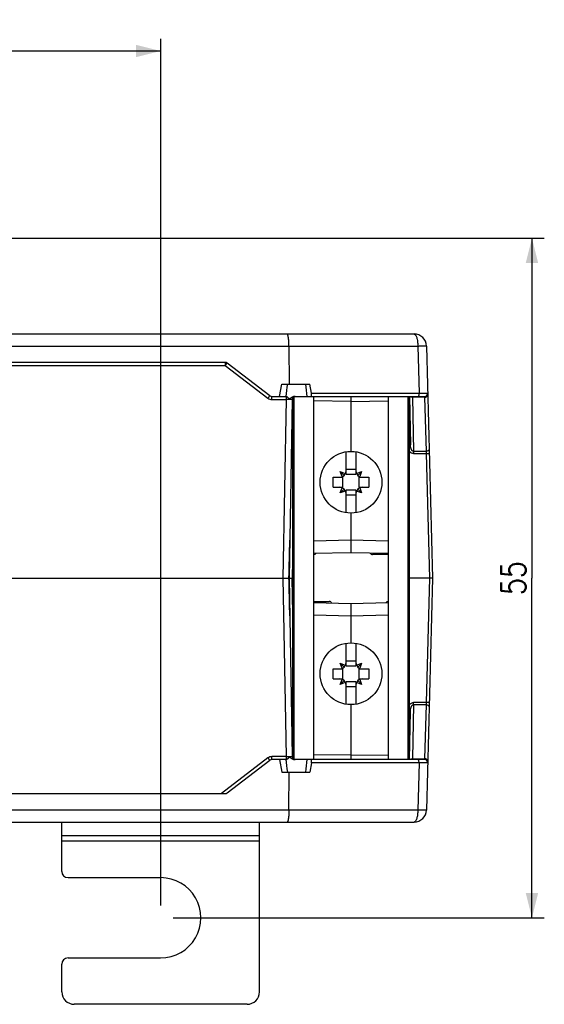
# Model space of a CAD drawing. Extents: x 0 to 594, y 0 to 420.
# Tile 5 of 20: x 182 to 224, y 111 to 190. Entities that reach past the tile are written whole.
import ezdxf

# ---------------------------------------------------------------- set-up
doc = ezdxf.new("R2010")
doc.units = 0
doc.header["$LTSCALE"] = 32.67
doc.layers.get('0').update_dxf_attribs({"linetype": 'CONTINUOUS'})
doc.styles.get("Standard").update_dxf_attribs({"font": 'SIMPLEX.SHX', "width": 0.8})
doc.dimstyles.new('DIMSTYLE_1', dxfattribs={"dimtxt": 2, "dimasz": 2, "dimexe": 1, "dimexo": 1, "dimgap": 0.5, "dimtad": 1, "dimtxsty": 'STANDARD', "dimblk": '_ARROW_FILLED', "dimblk1": '_ARROW_FILLED', "dimblk2": '_ARROW_FILLED', "dimcen": 0.09, "dimazin": 2, "dimtp": 0.3, "dimtm": 0.3, "dimtfac": 1, "dimtofl": 0, "dimtmove": 0, "dimatfit": 3, "dimtolj": 1})

# ---------------------------------------------------------------- blocks, each defined once
blk = doc.blocks.new('_ARROW_FILLED')
at = {"color": 0, "linetype": 'BYBLOCK'}
blk.add_solid([(0, 0), (-1, 0.25), (-1, -0.25)], dxfattribs=at)
blk = doc.blocks.new('*D6')
at = {"color": 8}
for p, q in [((129.275, 173.623), (129.275, 188.773)), ((193.275, 118.621), (193.275, 188.773)), ((129.275, 187.773), (161.275, 187.773)), ((193.275, 187.773), (161.275, 187.773))]:
    blk.add_line(p, q, dxfattribs=at)
at = {"color": 8, "xscale": 2, "yscale": 2, "zscale": 2, "rotation": 180}
blk.add_blockref('_ARROW_FILLED', (129.275, 187.773), dxfattribs=at)
at = {"color": 8, "xscale": 2, "yscale": 2, "zscale": 2}
blk.add_blockref('_ARROW_FILLED', (193.275, 187.773), dxfattribs=at)
at = {"color": 8, "insert": (160.694, 190.273), "char_height": 2, "width": 3.2, "attachment_point": 2}
blk.add_mtext('64', dxfattribs=at)
blk = doc.blocks.new('*D7')
at = {"color": 8}
for p, q in [((130.275, 172.623), (224.325, 172.623)), ((223.325, 172.623), (223.325, 145.122)), ((223.325, 117.621), (223.325, 145.122)), ((194.275, 117.621), (224.325, 117.621))]:
    blk.add_line(p, q, dxfattribs=at)
at = {"color": 8, "xscale": 2, "yscale": 2, "zscale": 2}
for p, rotation in [((223.325, 172.623), 90), ((223.325, 117.621), 270)]:
    blk.add_blockref('_ARROW_FILLED', p, dxfattribs=dict(at, rotation=rotation))
at = {"color": 8, "insert": (220.825, 145.114), "char_height": 2, "width": 3.2, "attachment_point": 2, "rotation": 90}
blk.add_mtext('55', dxfattribs=at)

msp = doc.modelspace()

# ---------------------------------------------------------------- linework, layer by layer
at = {"color": 7}
for p, q in [((166.593, 164.872), (213.784, 164.872)), ((164.91, 163.898), (214.088, 163.898)), ((203.658, 163.898), (203.671, 160.822)), ((214.088, 163.898), (214.188, 160.078)), ((214.783, 163.898), (215.275, 145.122)), ((198.506, 162.572), (124.044, 162.572)), ((198.506, 162.572), (198.506, 162.326)), ((164.993, 162.326), (198.506, 162.326)), ((198.506, 162.326), (201.956, 159.679)), ((202.108, 159.873), (198.659, 162.52)), ((202.885, 159.822), (203.085, 160.822)), ((203.085, 160.822), (205.339, 160.822)), ((205.476, 160.078), (205.339, 160.822)), ((202.26, 159.822), (203.408, 159.822)), ((202.26, 159.576), (202.26, 159.822)), ((202.26, 159.576), (203.427, 159.576)), ((203.427, 159.576), (203.175, 145.122)), ((203.427, 159.819), (203.427, 159.576)), ((203.927, 159.576), (203.675, 145.122)), ((203.975, 130.525), (203.975, 159.718)), ((204.073, 130.444), (204.073, 159.799)), ((204.132, 159.822), (214.634, 159.822)), ((205.476, 160.078), (214.188, 160.078)), ((205.675, 130.422), (205.675, 159.822)), ((208.675, 159.419), (205.675, 159.459)), ((208.675, 159.822), (208.675, 155.372)), ((208.675, 159.419), (211.675, 159.459)), ((211.675, 159.822), (211.675, 130.422)), ((213.277, 159.822), (213.277, 130.422)), ((213.375, 159.822), (213.375, 130.422)), ((213.418, 159.822), (213.487, 155.909)), ((213.664, 159.822), (213.667, 159.748)), ((214.637, 159.748), (213.667, 159.748)), ((213.667, 159.748), (213.743, 155.371)), ((214.634, 159.822), (214.637, 159.748)), ((214.637, 159.748), (214.752, 155.371)), ((208.275, 153.522), (208.275, 155.339)), ((209.075, 155.339), (209.075, 153.522)), ((214.752, 155.371), (213.743, 155.371)), ((213.743, 155.371), (213.743, 155.198)), ((213.743, 155.198), (214.761, 155.198)), ((214.752, 155.371), (214.761, 155.198)), ((214.761, 155.198), (215.025, 145.122)), ((208.275, 153.922), (209.075, 153.922)), ((207.225, 153.272), (208.025, 153.272)), ((207.225, 152.472), (207.225, 153.272)), ((207.815, 153.732), (208.215, 153.579)), ((208.129, 153.418), (207.815, 153.732)), ((207.968, 153.332), (207.815, 153.732)), ((207.983, 153.317), (207.968, 153.332)), ((208.025, 152.472), (208.025, 153.272)), ((208.23, 153.564), (208.215, 153.579)), ((208.275, 153.522), (209.075, 153.522)), ((209.12, 153.564), (209.135, 153.579)), ((209.135, 153.579), (209.536, 153.732)), ((209.536, 153.732), (209.222, 153.418)), ((209.325, 153.272), (210.125, 153.272)), ((209.325, 153.272), (209.325, 152.472)), ((209.368, 153.317), (209.383, 153.332)), ((209.536, 153.732), (209.383, 153.332)), ((210.125, 153.272), (210.125, 152.472)), ((207.225, 152.472), (208.025, 152.472)), ((207.815, 152.011), (207.968, 152.412)), ((208.129, 152.325), (207.815, 152.011)), ((207.983, 152.427), (207.968, 152.412)), ((209.075, 152.222), (208.275, 152.222)), ((208.275, 150.404), (208.275, 152.222)), ((209.075, 152.222), (209.075, 150.404)), ((209.536, 152.011), (209.222, 152.325)), ((209.325, 152.472), (210.125, 152.472)), ((209.368, 152.427), (209.383, 152.412)), ((209.383, 152.412), (209.536, 152.011)), ((208.215, 152.164), (207.815, 152.011)), ((208.23, 152.179), (208.215, 152.164)), ((209.075, 151.822), (208.275, 151.822)), ((209.12, 152.179), (209.135, 152.164)), ((209.536, 152.011), (209.135, 152.164)), ((208.675, 150.372), (208.675, 147.2)), ((203.705, 146.932), (203.718, 147.591)), ((203.975, 147.988), (203.925, 145.122)), ((205.675, 148.121), (208.675, 148.2)), ((208.675, 148.2), (211.675, 148.121)), ((203.69, 146.23), (203.705, 146.932)), ((205.675, 147.122), (208.675, 147.2)), ((208.675, 147.2), (211.675, 147.122)), ((211.675, 147.022), (210.425, 147.022)), ((203.666, 145.122), (203.69, 146.23)), ((180.275, 145.122), (203.975, 145.122)), ((203.175, 145.122), (203.427, 130.667)), ((203.691, 144.011), (203.666, 145.122)), ((203.675, 145.122), (203.927, 130.667)), ((203.975, 142.255), (203.925, 145.122)), ((215.275, 145.122), (213.375, 145.122)), ((215.025, 145.122), (214.761, 135.045)), ((215.275, 145.122), (214.783, 126.345)), ((203.712, 142.974), (203.691, 144.011)), ((203.729, 142.058), (203.712, 142.974)), ((205.675, 143.222), (206.925, 143.222)), ((208.675, 143.043), (205.675, 143.122)), ((211.675, 143.122), (208.675, 143.043)), ((208.675, 143.043), (208.675, 139.872)), ((208.675, 142.043), (205.675, 142.122)), ((211.675, 142.122), (208.675, 142.043)), ((208.275, 138.022), (208.275, 139.839)), ((209.075, 139.839), (209.075, 138.022)), ((207.815, 138.232), (208.215, 138.079)), ((207.815, 138.232), (208.129, 137.918)), ((207.968, 137.832), (207.815, 138.232)), ((208.23, 138.064), (208.215, 138.079)), ((208.275, 138.422), (209.075, 138.422)), ((208.275, 138.022), (209.075, 138.022)), ((209.12, 138.064), (209.135, 138.079)), ((209.135, 138.079), (209.536, 138.232)), ((209.222, 137.918), (209.536, 138.232)), ((209.536, 138.232), (209.383, 137.832)), ((207.225, 137.772), (208.025, 137.772)), ((207.225, 136.972), (207.225, 137.772)), ((207.983, 137.817), (207.968, 137.832)), ((208.025, 136.972), (208.025, 137.772)), ((209.325, 137.772), (210.125, 137.772)), ((209.325, 137.772), (209.325, 136.972)), ((209.368, 137.817), (209.383, 137.832)), ((210.125, 137.772), (210.125, 136.972)), ((207.225, 136.972), (208.025, 136.972)), ((207.815, 136.511), (207.968, 136.912)), ((207.815, 136.511), (208.129, 136.825)), ((208.215, 136.664), (207.815, 136.511)), ((207.983, 136.927), (207.968, 136.912)), ((208.23, 136.679), (208.215, 136.664)), ((209.075, 136.722), (208.275, 136.722)), ((208.275, 134.904), (208.275, 136.722)), ((209.075, 136.322), (208.275, 136.322)), ((209.075, 136.722), (209.075, 134.904)), ((209.12, 136.679), (209.135, 136.664)), ((209.536, 136.511), (209.135, 136.664)), ((209.222, 136.825), (209.536, 136.511)), ((209.325, 136.972), (210.125, 136.972)), ((209.368, 136.927), (209.383, 136.912)), ((209.383, 136.912), (209.536, 136.511)), ((208.675, 134.872), (208.675, 130.422)), ((213.743, 134.872), (213.667, 130.495)), ((214.761, 135.045), (213.743, 135.045)), ((213.743, 134.872), (213.743, 135.045)), ((213.743, 134.872), (214.752, 134.872)), ((214.752, 134.872), (214.637, 130.495)), ((214.761, 135.045), (214.752, 134.872)), ((213.418, 130.422), (213.487, 134.334)), ((208.675, 130.824), (205.675, 130.784)), ((208.675, 130.824), (211.675, 130.784)), ((201.956, 130.564), (198.186, 127.672)), ((198.659, 127.723), (202.108, 130.37)), ((203.427, 130.667), (202.26, 130.667)), ((202.26, 130.422), (202.26, 130.667)), ((203.408, 130.422), (202.26, 130.422)), ((202.885, 130.422), (203.085, 129.422)), ((203.427, 130.667), (203.427, 130.424)), ((205.114, 130.422), (204.132, 130.422)), ((214.634, 130.422), (205.14, 130.422)), ((205.476, 130.165), (205.339, 129.422)), ((214.188, 130.165), (205.476, 130.165)), ((213.664, 130.422), (213.667, 130.495)), ((213.667, 130.495), (214.637, 130.495)), ((214.188, 130.165), (214.088, 126.345)), ((214.637, 130.495), (214.634, 130.422)), ((203.085, 129.422), (205.339, 129.422)), ((203.658, 126.345), (203.671, 129.422)), ((124.044, 127.672), (198.506, 127.672)), ((214.088, 126.345), (164.91, 126.345)), ((166.593, 125.372), (213.784, 125.372)), ((185.275, 121.371), (185.275, 125.372)), ((201.275, 111.621), (201.275, 125.372)), ((201.275, 124.265), (185.275, 124.265)), ((201.275, 123.832), (185.275, 123.832)), ((185.775, 120.871), (193.275, 120.871)), ((185.775, 114.371), (193.268, 114.371)), ((185.275, 111.621), (185.275, 113.871)), ((200.275, 110.621), (186.275, 110.621))]:
    msp.add_line(p, q, dxfattribs=at)
for centre in [(208.675, 152.872), (208.675, 137.372)]:
    msp.add_circle(centre, 2.5, dxfattribs=at)
for centre, radius, start, end in [((213.784, 163.872), 1, 1.5, 90), ((198.506, 162.322), 0.25, 52.5, 90), ((202.26, 160.076), 0.5, 232.50052, 269.99948), ((202.26, 160.072), 0.25, 232.5, 270), ((204.177, 159.572), 0.25, 92.96623, 178.99999), ((214.634, 160.072), 0.25, 270, 1.5), ((207.775, 153.772), 0.5, 270, 360), ((209.575, 153.772), 0.5, 180, 270), ((207.775, 151.972), 0.5, 0, 90), ((209.575, 151.972), 0.5, 90, 180), ((-82.946, 153.351), 286.721, 358.35529, 358.96769), ((205.675, 147.222), 0.2, 270, 331.47115), ((210.425, 147.222), 0.2, 198.14815, 270), ((206.925, 143.022), 0.2, 18.14815, 90), ((211.675, 143.022), 0.2, 90, 151.47115), ((207.775, 138.272), 0.5, 270, 360), ((209.575, 138.272), 0.5, 180, 270), ((207.775, 136.472), 0.5, 0, 90), ((209.575, 136.472), 0.5, 90, 180), ((202.26, 130.167), 0.5, 90.00052, 127.49948), ((202.26, 130.172), 0.25, 90, 127.5), ((203.408, 130.51), 0.088, 270.07415, 276.35177), ((203.406, 130.521), 0.0992, 276.31567, 280.2086), ((203.405, 130.529), 0.107, 280.18447, 282.04387), ((204.177, 130.672), 0.25, 181, 267.03333), ((214.634, 130.172), 0.25, 358.5, 90), ((198.506, 127.922), 0.25, 270, 307.5), ((213.784, 126.372), 1, 270, 358.5), ((185.775, 121.371), 0.5, 180, 269.99995), ((193.275, 117.621), 3.25, 269.88098, 89.99995), ((185.775, 113.871), 0.5, 90, 180), ((186.275, 111.621), 1, 180, 270), ((200.275, 111.621), 1, 270, 360)]:
    msp.add_arc(centre, radius, start, end, dxfattribs=at)
for centre, major_axis, ratio, start_param, end_param in [((204.188, 162.867), (0.884, 5.37), 0.062798, -4.31129, -4.099049), ((204.358, 162.238), (-0.848, 5.432), 0.081571, -2.044539, -1.84734), ((205.356, 160.072), (-0.055, 0.249), 0.466999, -3.244438, -1.647462), ((204.188, 127.376), (-0.884, 5.37), 0.062798, 0.957456, 1.169698), ((204.358, 128.005), (0.848, 5.432), 0.081571, -1.294253, -1.097053), ((205.356, 130.172), (0.055, 0.249), 0.466999, -1.494131, 0.102845)]:
    msp.add_ellipse(centre, major_axis=major_axis, ratio=ratio, start_param=start_param, end_param=end_param, dxfattribs=at)
for points, knots in [([(203.658, 163.898), (203.658, 163.962), (203.656, 164.087), (203.647, 164.269), (203.632, 164.436), (203.616, 164.562), (203.601, 164.651), (203.589, 164.708), (203.576, 164.756), (203.563, 164.796), (203.549, 164.828), (203.535, 164.852), (203.52, 164.867), (203.508, 164.872), (203.503, 164.872)], [0, 0, 0, 0, 0.19116, 0.374183, 0.542329, 0.6896, 0.75382, 0.811064, 0.860929, 0.903138, 0.937581, 0.964439, 0.9845, 1, 1, 1, 1]), ([(213.784, 164.872), (213.794, 164.872), (213.814, 164.868), (213.844, 164.853), (213.873, 164.829), (213.912, 164.783), (213.956, 164.702), (214, 164.581), (214.037, 164.435), (214.065, 164.268), (214.082, 164.087), (214.087, 163.962), (214.088, 163.898)], [0, 0, 0, 0, 0.027678, 0.057717, 0.091915, 0.131387, 0.227919, 0.348266, 0.490106, 0.649463, 0.821316, 1, 1, 1, 1]), ([(214.088, 163.898), (214.136, 163.899), (214.23, 163.9), (214.363, 163.902), (214.466, 163.903), (214.54, 163.904), (214.589, 163.904), (214.633, 163.904), (214.672, 163.904), (214.705, 163.903), (214.732, 163.903), (214.753, 163.902), (214.768, 163.901), (214.776, 163.9), (214.78, 163.899), (214.782, 163.899), (214.783, 163.898), (214.783, 163.898)], [0, 0, 0, 0, 0.209368, 0.402699, 0.575204, 0.652287, 0.722607, 0.785727, 0.841257, 0.888854, 0.928225, 0.959133, 0.981399, 0.989258, 0.99493, 0.998446, 1, 1, 1, 1]), ([(198.506, 162.326), (198.516, 162.339), (198.535, 162.364), (198.563, 162.4), (198.589, 162.433), (198.609, 162.458), (198.623, 162.476), (198.632, 162.487), (198.639, 162.497), (198.646, 162.505), (198.651, 162.511), (198.654, 162.516), (198.656, 162.518), (198.658, 162.519), (198.658, 162.52), (198.658, 162.52), (198.659, 162.52)], [0, 0, 0, 0, 0.195779, 0.383622, 0.556464, 0.707766, 0.773517, 0.83182, 0.882121, 0.923945, 0.9569, 0.980675, 0.98905, 0.995056, 0.99869, 1, 1, 1, 1]), ([(202.108, 159.873), (202.108, 159.873), (202.107, 159.873), (202.107, 159.872), (202.106, 159.871), (202.104, 159.869), (202.1, 159.865), (202.095, 159.858), (202.089, 159.85), (202.081, 159.841), (202.072, 159.83), (202.058, 159.812), (202.038, 159.786), (202.013, 159.753), (201.985, 159.717), (201.965, 159.692), (201.956, 159.679)], [0, 0, 0, 0, 0.00131, 0.004944, 0.01095, 0.019325, 0.0431, 0.076055, 0.117879, 0.16818, 0.226483, 0.292234, 0.443536, 0.616378, 0.804221, 1, 1, 1, 1]), ([(203.427, 159.819), (203.426, 159.82), (203.419, 159.821), (203.413, 159.822), (203.408, 159.822)], [0, 0, 0, 0, 0.257672, 1, 1, 1, 1]), ([(204.132, 159.822), (204.092, 159.822), (204.033, 159.81), (203.961, 159.78), (203.91, 159.752), (203.87, 159.726), (203.839, 159.703), (203.817, 159.686), (203.795, 159.669), (203.773, 159.652), (203.754, 159.638), (203.739, 159.629), (203.727, 159.623), (203.715, 159.62), (203.698, 159.622), (203.678, 159.632), (203.658, 159.647), (203.639, 159.664), (203.62, 159.681), (203.596, 159.704), (203.566, 159.732), (203.531, 159.762), (203.496, 159.788), (203.462, 159.808), (203.439, 159.817), (203.427, 159.819)], [0, 0, 0, 0, 0.143432, 0.214297, 0.284456, 0.353937, 0.388415, 0.422691, 0.456726, 0.490433, 0.523607, 0.539858, 0.555744, 0.571174, 0.586313, 0.616818, 0.647964, 0.679177, 0.710171, 0.740784, 0.800389, 0.857084, 0.909894, 0.957783, 1, 1, 1, 1]), ([(203.927, 159.576), (203.927, 159.576), (203.926, 159.576), (203.925, 159.576), (203.922, 159.577), (203.917, 159.577), (203.912, 159.577), (203.903, 159.577), (203.888, 159.577), (203.867, 159.577), (203.842, 159.578), (203.813, 159.578), (203.78, 159.578), (203.744, 159.578), (203.69, 159.578), (203.616, 159.577), (203.524, 159.577), (203.46, 159.576), (203.427, 159.576)], [0, 0, 0, 0, 0.001268, 0.004891, 0.010901, 0.019289, 0.030038, 0.043122, 0.076168, 0.118111, 0.168551, 0.227001, 0.292899, 0.36561, 0.444433, 0.617324, 0.804917, 1, 1, 1, 1]), ([(213.667, 159.748), (213.628, 159.748), (213.554, 159.759), (213.487, 159.797), (213.462, 159.822)], [0, 0, 0, 0, 0.527492, 1, 1, 1, 1]), ([(214.188, 160.078), (214.188, 160.046), (214.185, 159.998), (214.176, 159.938), (214.167, 159.899), (214.156, 159.867), (214.143, 159.843), (214.129, 159.826), (214.117, 159.822), (214.112, 159.822)], [0, 0, 0, 0, 0.348475, 0.50842, 0.651301, 0.772727, 0.870002, 0.94348, 1, 1, 1, 1]), ([(214.188, 160.078), (214.236, 160.078), (214.33, 160.079), (214.463, 160.079), (214.566, 160.08), (214.64, 160.08), (214.689, 160.08), (214.733, 160.08), (214.772, 160.08), (214.805, 160.079), (214.829, 160.079), (214.845, 160.079), (214.855, 160.079), (214.864, 160.079), (214.871, 160.079), (214.876, 160.079), (214.879, 160.079), (214.882, 160.078), (214.883, 160.078), (214.883, 160.078), (214.883, 160.078), (214.883, 160.078)], [0, 0, 0, 0, 0.209565, 0.40308, 0.575748, 0.652902, 0.723281, 0.786449, 0.842013, 0.889628, 0.928999, 0.945514, 0.959881, 0.972077, 0.982083, 0.989886, 0.995472, 0.997431, 0.998836, 0.999687, 1, 1, 1, 1]), ([(214.637, 159.748), (214.67, 159.749), (214.733, 159.758), (214.816, 159.797), (214.865, 159.849), (214.885, 159.896), (214.888, 159.92), (214.887, 159.932)], [0, 0, 0, 0, 0.287313, 0.554504, 0.789357, 0.896596, 1, 1, 1, 1]), ([(213.487, 155.909), (213.487, 155.909), (213.486, 155.909), (213.485, 155.91), (213.482, 155.91), (213.479, 155.91), (213.475, 155.91), (213.467, 155.91), (213.456, 155.911), (213.44, 155.911), (213.421, 155.911), (213.399, 155.911), (213.383, 155.911), (213.375, 155.911)], [0, 0, 0, 0, 0.004865, 0.017761, 0.038964, 0.068447, 0.106106, 0.15182, 0.26668, 0.411312, 0.58354, 0.780763, 1, 1, 1, 1]), ([(213.743, 155.198), (213.706, 155.198), (213.63, 155.211), (213.528, 155.262), (213.442, 155.336), (213.396, 155.396), (213.375, 155.428)], [0, 0, 0, 0, 0.249626, 0.499527, 0.749685, 1, 1, 1, 1]), ([(213.743, 155.371), (213.729, 155.371), (213.702, 155.376), (213.665, 155.396), (213.634, 155.423), (213.6, 155.465), (213.566, 155.523), (213.536, 155.597), (213.515, 155.674), (213.494, 155.777), (213.488, 155.856), (213.487, 155.909)], [0, 0, 0, 0, 0.064953, 0.129298, 0.19295, 0.256064, 0.381136, 0.505479, 0.629411, 0.753102, 1, 1, 1, 1]), ([(215.002, 155.554), (215.002, 155.542), (214.999, 155.518), (214.98, 155.471), (214.93, 155.419), (214.848, 155.381), (214.785, 155.371), (214.752, 155.371)], [0, 0, 0, 0, 0.103404, 0.210643, 0.445496, 0.712687, 1, 1, 1, 1]), ([(214.761, 155.198), (214.777, 155.199), (214.809, 155.2), (214.855, 155.201), (214.898, 155.202), (214.931, 155.204), (214.954, 155.205), (214.968, 155.206), (214.981, 155.206), (214.991, 155.207), (214.999, 155.208), (215.005, 155.208), (215.008, 155.208), (215.01, 155.209), (215.01, 155.209), (215.011, 155.209), (215.011, 155.209)], [0, 0, 0, 0, 0.194941, 0.382391, 0.555171, 0.706628, 0.772503, 0.830944, 0.881388, 0.92335, 0.956432, 0.980321, 0.988751, 0.994814, 0.998523, 1, 1, 1, 1]), ([(203.729, 142.058), (203.724, 142.313), (203.704, 143.335), (203.679, 144.356), (203.657, 145.122)], [0, 0, 0, 0, 0.249972, 1, 1, 1, 1]), ([(213.375, 134.815), (213.396, 134.847), (213.442, 134.907), (213.528, 134.981), (213.63, 135.032), (213.706, 135.045), (213.743, 135.045)], [0, 0, 0, 0, 0.250315, 0.500473, 0.750373, 1, 1, 1, 1]), ([(213.487, 134.334), (213.488, 134.387), (213.494, 134.466), (213.515, 134.57), (213.536, 134.646), (213.566, 134.72), (213.6, 134.778), (213.634, 134.82), (213.665, 134.847), (213.702, 134.867), (213.729, 134.872), (213.743, 134.872)], [0, 0, 0, 0, 0.246898, 0.370589, 0.494521, 0.618864, 0.743936, 0.80705, 0.870702, 0.935046, 1, 1, 1, 1]), ([(214.752, 134.872), (214.785, 134.872), (214.848, 134.863), (214.93, 134.824), (214.98, 134.772), (214.999, 134.725), (215.002, 134.701), (215.002, 134.689)], [0, 0, 0, 0, 0.287313, 0.554504, 0.789357, 0.896596, 1, 1, 1, 1]), ([(215.011, 135.034), (215.011, 135.034), (215.01, 135.034), (215.01, 135.035), (215.008, 135.035), (215.005, 135.035), (214.999, 135.036), (214.991, 135.036), (214.981, 135.037), (214.968, 135.038), (214.954, 135.038), (214.931, 135.039), (214.898, 135.041), (214.855, 135.042), (214.809, 135.044), (214.777, 135.044), (214.761, 135.045)], [0, 0, 0, 0, 0.001477, 0.005186, 0.011249, 0.019679, 0.043568, 0.07665, 0.118612, 0.169056, 0.227497, 0.293372, 0.444829, 0.617609, 0.805059, 1, 1, 1, 1]), ([(213.487, 134.334), (213.487, 134.334), (213.486, 134.334), (213.485, 134.334), (213.482, 134.333), (213.479, 134.333), (213.475, 134.333), (213.467, 134.333), (213.456, 134.333), (213.44, 134.332), (213.421, 134.332), (213.399, 134.332), (213.383, 134.332), (213.375, 134.332)], [0, 0, 0, 0, 0.004865, 0.017761, 0.038964, 0.068447, 0.106106, 0.15182, 0.26668, 0.411312, 0.58354, 0.780763, 1, 1, 1, 1]), ([(201.956, 130.564), (201.965, 130.551), (201.985, 130.526), (202.013, 130.49), (202.038, 130.457), (202.058, 130.431), (202.072, 130.414), (202.081, 130.402), (202.089, 130.393), (202.095, 130.385), (202.1, 130.378), (202.104, 130.374), (202.106, 130.372), (202.107, 130.371), (202.107, 130.37), (202.108, 130.37), (202.108, 130.37)], [0, 0, 0, 0, 0.195779, 0.383622, 0.556464, 0.707766, 0.773517, 0.83182, 0.882121, 0.923945, 0.9569, 0.980675, 0.98905, 0.995056, 0.99869, 1, 1, 1, 1]), ([(203.427, 130.667), (203.46, 130.667), (203.524, 130.666), (203.616, 130.666), (203.69, 130.666), (203.744, 130.665), (203.78, 130.665), (203.813, 130.665), (203.842, 130.665), (203.867, 130.666), (203.888, 130.666), (203.903, 130.666), (203.912, 130.666), (203.917, 130.666), (203.922, 130.667), (203.925, 130.667), (203.926, 130.667), (203.927, 130.667), (203.927, 130.667)], [0, 0, 0, 0, 0.195082, 0.382675, 0.555565, 0.634388, 0.707099, 0.772998, 0.831448, 0.881887, 0.923831, 0.956877, 0.969961, 0.98071, 0.989098, 0.995109, 0.998732, 1, 1, 1, 1]), ([(203.427, 130.424), (203.439, 130.426), (203.462, 130.435), (203.496, 130.455), (203.531, 130.481), (203.566, 130.511), (203.596, 130.539), (203.62, 130.562), (203.639, 130.579), (203.658, 130.596), (203.678, 130.612), (203.698, 130.621), (203.715, 130.623), (203.727, 130.62), (203.739, 130.614), (203.754, 130.605), (203.773, 130.592), (203.795, 130.574), (203.817, 130.557), (203.839, 130.54), (203.87, 130.517), (203.91, 130.491), (203.961, 130.463), (204.033, 130.433), (204.092, 130.422), (204.132, 130.422)], [0, 0, 0, 0, 0.042218, 0.09011, 0.14292, 0.199614, 0.259219, 0.289832, 0.320826, 0.352039, 0.383184, 0.413689, 0.428829, 0.444259, 0.460145, 0.476396, 0.509569, 0.543276, 0.57731, 0.611587, 0.646065, 0.715544, 0.785704, 0.85657, 1, 1, 1, 1]), ([(213.462, 130.422), (213.487, 130.446), (213.554, 130.484), (213.628, 130.495), (213.667, 130.495)], [0, 0, 0, 0, 0.472508, 1, 1, 1, 1]), ([(214.188, 130.165), (214.188, 130.198), (214.185, 130.245), (214.176, 130.306), (214.167, 130.344), (214.156, 130.376), (214.143, 130.401), (214.129, 130.417), (214.117, 130.422), (214.112, 130.422)], [0, 0, 0, 0, 0.348475, 0.50842, 0.651301, 0.772727, 0.870002, 0.94348, 1, 1, 1, 1]), ([(214.883, 130.165), (214.883, 130.165), (214.883, 130.165), (214.883, 130.165), (214.882, 130.165), (214.879, 130.165), (214.876, 130.164), (214.871, 130.164), (214.864, 130.164), (214.855, 130.164), (214.845, 130.164), (214.829, 130.164), (214.805, 130.164), (214.772, 130.164), (214.733, 130.163), (214.689, 130.163), (214.64, 130.163), (214.566, 130.164), (214.463, 130.164), (214.33, 130.164), (214.236, 130.165), (214.188, 130.165)], [0, 0, 0, 0, 0.000313, 0.001164, 0.002568, 0.004528, 0.010114, 0.017916, 0.027922, 0.040118, 0.054484, 0.070999, 0.110369, 0.157984, 0.213548, 0.276715, 0.347095, 0.424248, 0.596916, 0.790432, 1, 1, 1, 1]), ([(214.887, 130.311), (214.888, 130.323), (214.885, 130.347), (214.865, 130.395), (214.816, 130.446), (214.733, 130.485), (214.67, 130.494), (214.637, 130.495)], [0, 0, 0, 0, 0.103404, 0.210643, 0.445496, 0.712687, 1, 1, 1, 1]), ([(203.658, 126.345), (203.658, 126.281), (203.656, 126.156), (203.647, 125.974), (203.632, 125.807), (203.616, 125.681), (203.601, 125.592), (203.589, 125.536), (203.576, 125.487), (203.563, 125.447), (203.549, 125.415), (203.535, 125.391), (203.52, 125.376), (203.508, 125.372), (203.503, 125.372)], [0, 0, 0, 0, 0.19116, 0.374183, 0.542329, 0.6896, 0.75382, 0.811064, 0.860929, 0.903138, 0.937581, 0.964439, 0.9845, 1, 1, 1, 1]), ([(214.088, 126.345), (214.087, 126.282), (214.082, 126.156), (214.065, 125.975), (214.037, 125.808), (214, 125.662), (213.956, 125.541), (213.912, 125.46), (213.873, 125.414), (213.844, 125.39), (213.814, 125.375), (213.794, 125.372), (213.784, 125.372)], [0, 0, 0, 0, 0.178684, 0.350537, 0.509894, 0.651734, 0.772081, 0.868613, 0.908085, 0.942283, 0.972322, 1, 1, 1, 1]), ([(214.783, 126.345), (214.783, 126.345), (214.782, 126.344), (214.78, 126.344), (214.776, 126.343), (214.768, 126.342), (214.753, 126.341), (214.732, 126.341), (214.705, 126.34), (214.672, 126.339), (214.633, 126.339), (214.589, 126.339), (214.54, 126.339), (214.466, 126.34), (214.363, 126.341), (214.23, 126.343), (214.136, 126.344), (214.088, 126.345)], [0, 0, 0, 0, 0.001554, 0.00507, 0.010742, 0.018601, 0.040867, 0.071775, 0.111146, 0.158743, 0.214273, 0.277393, 0.347713, 0.424796, 0.597301, 0.790632, 1, 1, 1, 1])]:
    msp.add_open_spline(points, degree=3, knots=knots, dxfattribs=at)

# ---------------------------------------------------------------- dimensions: what is measured, and where the dimension line sits
at = {"color": 8}
dim = msp.add_linear_dim(base=(193.275, 187.773), p1=(129.275, 172.623), p2=(193.275, 117.621), dimstyle='DIMSTYLE_1', dxfattribs=at)
dim.commit()
dim.dimension.update_dxf_attribs({"geometry": '*D6', "text_midpoint": (160.744, 187.773), "dimtype": 160})
dim = msp.add_linear_dim(base=(223.325, 172.623), p1=(193.275, 117.621), p2=(129.275, 172.623), angle=90, dimstyle='DIMSTYLE_1', dxfattribs=at)
dim.commit()
dim.dimension.update_dxf_attribs({"geometry": '*D7', "text_midpoint": (223.325, 145.164), "dimtype": 160})

doc.saveas('drawing.dxf')
